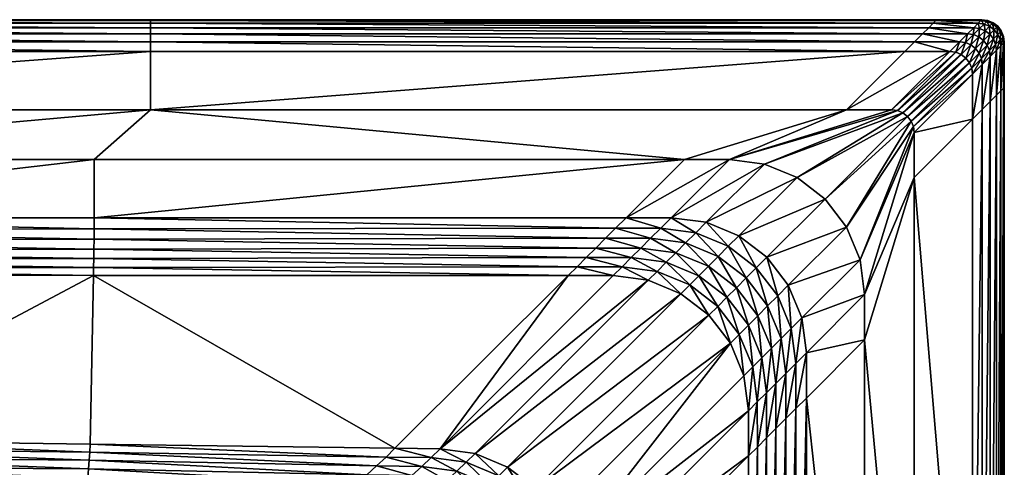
# Model space of a CAD drawing. Header units: centimetres. Extents: x -91.7 to -11.7, y -35 to 45.
# Tile 13 of 13: x -33.6 to -11.7, y 35.1 to 45. Entities that reach past the tile are written whole.
import ezdxf

# ---------------------------------------------------------------- set-up
doc = ezdxf.new("R2010")
doc.units = ezdxf.units.CM
doc.layers.get('0').update_dxf_attribs({"true_color": 0x8d073a})

msp = doc.modelspace()

# ---------------------------------------------------------------- meshes
at = {"color": 173, "true_color": 0x5858e1}
mesh = msp.add_polyface(dxfattribs=at)
corners = [(-42.478, 39.331, 16.406), (-43.477, 39.332, 16.406), (-39.823, 35.69, 12.687), (-38.823, 35.676, 12.681), (-74.238, 31.793, 12.313), (-37.808, 33.673, 12.092), (-38.548, 34.414, 12.092), (-48.147, 45, 16), (-48.147, 45, 14.93), (-49.147, 45, 14.93), (-49.147, 45, 16), (-30.697, 45, 16), (-30.697, 43, 17), (-48.147, 43, 17), (-43.047, 41.9, 17), (-44.047, 41.9, 17), (-49.147, 43, 17), (-44.047, 40.607, 17), (-43.047, 40.607, 17), (-31.947, 41.9, 17), (-30.697, 44.293, 17), (-48.147, 44.293, 17), (-49.147, 44.293, 17), (-43.651, 39.496, 16.587), (-42.652, 39.495, 16.588), (-77.879, 35.244, 12.313), (-38.779, 34.646, 12.109), (-43.794, 39.679, 16.736), (-42.794, 39.678, 16.736), (-43.904, 39.882, 16.851), (-42.904, 39.881, 16.852), (-43.983, 40.104, 16.934), (-42.983, 40.104, 16.934), (-44.031, 40.346, 16.983), (-43.031, 40.346, 16.984), (-39.63, 35.497, 12.505), (-38.629, 35.482, 12.5), (-31.95, 39.909, 16.821), (-31.948, 40.129, 16.921), (-31.947, 40.362, 16.98), (-48.147, 44.98, 16.306), (-49.147, 44.98, 16.306), (-30.697, 44.98, 16.306), (-48.147, 44.921, 16.556), (-49.147, 44.921, 16.556), (-48.147, 44.823, 16.75), (-49.147, 44.823, 16.75), (-48.147, 44.686, 16.889), (-49.147, 44.686, 16.889), (-48.147, 44.509, 16.972), (-49.147, 44.509, 16.972), (-30.697, 44.921, 16.556), (-30.697, 44.823, 16.75), (-30.697, 44.686, 16.889), (-30.697, 44.509, 16.972), (-48.147, 45, 0), (-49.147, 45, 0), (-30.697, 45, 0), (-70.597, 28.342, 12.312), (-37.069, 32.931, 12.092), (-34.546, 29.473, 12.097)]
mesh.append_faces([[corners[k] for k in face] for face in [(0, 1, 2), (2, 3, 0), (4, 5, 6), (7, 8, 9), (9, 10, 7), (8, 7, 11), (12, 13, 14), (15, 14, 13), (13, 16, 15), (17, 18, 14), (14, 15, 17), (19, 14, 18), (20, 21, 13), (21, 22, 16), (16, 13, 21), (23, 1, 0), (0, 24, 23), (25, 6, 26), (27, 23, 24), (24, 28, 27), (29, 27, 28), (28, 30, 29), (31, 29, 30), (30, 32, 31), (33, 31, 32), (32, 34, 33), (17, 33, 34), (34, 18, 17), (2, 35, 36), (32, 30, 37), (34, 32, 38), (18, 34, 39), (40, 7, 10), (10, 41, 40), (7, 40, 42), (43, 40, 41), (41, 44, 43), (45, 43, 44), (44, 46, 45), (47, 45, 46), (46, 48, 47), (49, 47, 48), (48, 50, 49), (21, 49, 50), (50, 22, 21), (40, 43, 51), (43, 45, 52), (45, 47, 53), (47, 49, 54), (49, 21, 20), (55, 56, 9), (9, 8, 55), (57, 55, 8), (58, 59, 5), (60, 59, 58)]], dxfattribs={"vtx2": -1, "color": 173})
mesh = msp.add_polyface(dxfattribs=at)
corners = [(-37.546, 34.4, 12.088), (-38.548, 34.414, 12.092), (-37.808, 33.673, 12.092), (-36.808, 33.661, 12.088), (-32.233, 32.89, 12.07), (-36.069, 32.923, 12.088), (-33.047, 29.923, 12.088), (-31.961, 39.324, 16.285), (-42.478, 39.331, 16.406), (-38.823, 35.676, 12.681), (-32.035, 35.581, 12.772), (-32.136, 34.377, 12.063), (-32.185, 33.633, 12.067), (-34.546, 29.473, 12.097), (-37.069, 32.931, 12.092), (-30.697, 45, 16), (-30.697, 45, 14.93), (-48.147, 45, 14.93), (-43.047, 41.9, 17), (-31.947, 41.9, 17), (-30.697, 43, 17), (-43.047, 40.607, 17), (-31.947, 40.607, 17), (-48.147, 43, 17), (-30.697, 44.293, 17), (-38.779, 34.646, 12.109), (-37.778, 34.632, 12.104), (-42.652, 39.495, 16.588), (-31.957, 39.506, 16.504), (-32.109, 34.607, 12.082), (-39.003, 34.871, 12.158), (-38.003, 34.856, 12.154), (-39.22, 35.087, 12.241), (-38.219, 35.072, 12.236), (-39.428, 35.296, 12.356), (-38.428, 35.281, 12.352), (-39.63, 35.497, 12.505), (-38.629, 35.482, 12.5), (-39.823, 35.69, 12.687), (-42.794, 39.678, 16.736), (-31.953, 39.701, 16.682), (-42.904, 39.881, 16.852), (-31.95, 39.909, 16.821), (-31.948, 40.129, 16.921), (-42.983, 40.104, 16.934), (-31.947, 40.362, 16.98), (-43.031, 40.346, 16.984), (-32.087, 34.825, 12.14), (-32.068, 35.032, 12.239), (-32.053, 35.226, 12.377), (-32.042, 35.409, 12.555), (-30.697, 44.98, 16.306), (-48.147, 45, 16), (-30.697, 44.921, 16.556), (-48.147, 44.98, 16.306), (-30.697, 44.823, 16.75), (-48.147, 44.921, 16.556), (-30.697, 44.686, 16.889), (-48.147, 44.823, 16.75), (-30.697, 44.509, 16.972), (-48.147, 44.686, 16.889), (-48.147, 44.509, 16.972), (-30.697, 45, 0)]
mesh.append_faces([[corners[k] for k in face] for face in [(13, 5, 14)]], dxfattribs={"vtx0": -1, "color": 173})
mesh.append_faces([[corners[k] for k in face] for face in [(0, 1, 2), (2, 3, 0), (4, 5, 6), (7, 8, 9), (9, 10, 7), (11, 0, 3), (3, 12, 11), (15, 16, 17), (18, 19, 20), (21, 22, 19), (23, 20, 24), (25, 1, 0), (0, 26, 25), (27, 8, 7), (7, 28, 27), (26, 0, 11), (11, 29, 26), (30, 25, 26), (26, 31, 30), (32, 30, 31), (31, 33, 32), (34, 32, 33), (33, 35, 34), (36, 34, 35), (35, 37, 36), (37, 9, 38), (39, 27, 28), (28, 40, 39), (41, 39, 40), (40, 42, 41), (42, 43, 44), (43, 45, 46), (45, 22, 21), (31, 26, 29), (29, 47, 31), (33, 31, 47), (47, 48, 33), (35, 33, 48), (48, 49, 35), (37, 35, 49), (49, 50, 37), (9, 37, 50), (50, 10, 9), (51, 15, 52), (53, 51, 54), (55, 53, 56), (57, 55, 58), (59, 57, 60), (24, 59, 61), (17, 16, 62), (14, 5, 3), (3, 2, 14), (5, 4, 12), (12, 3, 5)]], dxfattribs={"vtx2": -1, "color": 173})
mesh = msp.add_polyface(dxfattribs=at)
corners = [(-31.961, 39.324, 16.285), (-32.035, 35.581, 12.772), (-25.269, 35.492, 12.605), (-21.425, 39.324, 16.422), (-30.697, 45, 14.93), (-30.697, 45, 16), (-13.247, 45, 16), (-30.697, 43, 17), (-31.947, 41.9, 17), (-18.847, 41.9, 17), (-31.947, 40.607, 17), (-13.954, 44.293, 17), (-30.697, 44.293, 17), (-26.371, 34.495, 12.052), (-26.625, 34.287, 12.039), (-25.626, 34.273, 12.034), (-25.372, 34.481, 12.048), (-24.831, 34.148, 12.031), (-24.582, 34.363, 12.045), (-31.957, 39.506, 16.504), (-21.228, 39.52, 16.599), (-32.109, 34.607, 12.082), (-26.128, 34.7, 12.099), (-25.129, 34.686, 12.094), (-25.897, 34.902, 12.177), (-24.897, 34.888, 12.172), (-25.676, 35.102, 12.287), (-24.677, 35.087, 12.283), (-25.467, 35.298, 12.43), (-24.467, 35.284, 12.425), (-24.269, 35.477, 12.6), (-24.344, 34.573, 12.091), (-24.116, 34.78, 12.169), (-23.898, 34.982, 12.28), (-23.842, 34.044, 12.043), (-31.953, 39.701, 16.682), (-21.025, 39.722, 16.743), (-31.95, 39.909, 16.821), (-20.814, 39.933, 16.856), (-31.948, 40.129, 16.921), (-20.597, 40.15, 16.936), (-31.947, 40.362, 16.98), (-20.372, 40.375, 16.984), (-32.087, 34.825, 12.14), (-32.068, 35.032, 12.239), (-32.053, 35.226, 12.377), (-32.042, 35.409, 12.555), (-30.697, 44.98, 16.306), (-13.266, 44.98, 16.306), (-30.697, 44.921, 16.556), (-13.325, 44.921, 16.556), (-30.697, 44.823, 16.75), (-13.423, 44.823, 16.75), (-30.697, 44.686, 16.889), (-13.561, 44.686, 16.889), (-30.697, 44.509, 16.972), (-13.738, 44.509, 16.972), (-13.247, 45, 0), (-30.697, 45, 0)]
mesh.append_faces([[corners[k] for k in face] for face in [(0, 1, 2), (2, 3, 0), (4, 5, 6), (7, 8, 9), (9, 8, 10), (11, 12, 7), (13, 14, 15), (15, 16, 13), (17, 18, 16), (19, 0, 3), (3, 20, 19), (14, 13, 21), (22, 13, 16), (16, 23, 22), (24, 22, 23), (23, 25, 24), (26, 24, 25), (25, 27, 26), (28, 26, 27), (27, 29, 28), (2, 28, 29), (29, 30, 2), (23, 16, 18), (18, 31, 23), (25, 23, 31), (31, 32, 25), (27, 25, 32), (32, 33, 27), (29, 27, 33), (31, 18, 34), (35, 19, 20), (20, 36, 35), (37, 35, 36), (36, 38, 37), (39, 37, 38), (38, 40, 39), (41, 39, 40), (40, 42, 41), (10, 41, 42), (13, 22, 43), (44, 43, 22), (22, 24, 44), (45, 44, 24), (24, 26, 45), (46, 45, 26), (26, 28, 46), (1, 46, 28), (28, 2, 1), (5, 47, 48), (47, 49, 50), (49, 51, 52), (51, 53, 54), (53, 55, 56), (55, 12, 11), (57, 58, 4)]], dxfattribs={"vtx2": -1, "color": 173})
mesh = msp.add_polyface(dxfattribs=at)
corners = [(-13.247, 45, 16), (-13.247, 45, 14.93), (-30.697, 45, 14.93), (-15.247, 43, 17), (-18.847, 41.9, 17), (-17.847, 41.9, 17), (-30.697, 43, 17), (-31.947, 40.607, 17), (-20.14, 40.607, 17), (-19.14, 40.607, 17), (-18.363, 40.505, 17), (-17.07, 41.798, 17), (-17.64, 40.205, 17), (-16.347, 41.498, 17), (-13.954, 44.293, 17), (-21.228, 39.52, 16.599), (-21.425, 39.324, 16.422), (-20.424, 39.323, 16.423), (-20.228, 39.519, 16.599), (-19.648, 39.22, 16.423), (-19.452, 39.416, 16.599), (-21.025, 39.722, 16.743), (-20.025, 39.722, 16.743), (-20.814, 39.933, 16.856), (-19.814, 39.932, 16.856), (-20.597, 40.15, 16.936), (-19.597, 40.15, 16.936), (-20.372, 40.375, 16.984), (-19.372, 40.375, 16.984), (-19.248, 39.62, 16.743), (-19.038, 39.83, 16.856), (-18.82, 40.048, 16.936), (-18.595, 40.273, 16.984), (-18.525, 39.32, 16.743), (-18.314, 39.531, 16.856), (-18.097, 39.748, 16.936), (-17.872, 39.973, 16.984), (-17.693, 39.054, 16.856), (-17.475, 39.271, 16.936), (-17.25, 39.496, 16.984), (-17.018, 39.728, 17), (-13.266, 44.98, 16.306), (-30.697, 45, 16), (-13.325, 44.921, 16.556), (-30.697, 44.98, 16.306), (-13.423, 44.823, 16.75), (-30.697, 44.921, 16.556), (-13.561, 44.686, 16.889), (-30.697, 44.823, 16.75), (-13.738, 44.509, 16.972), (-30.697, 44.686, 16.889), (-30.697, 44.509, 16.972), (-13.247, 45, 0)]
mesh.append_faces([[corners[k] for k in face] for face in [(0, 1, 2), (3, 4, 5), (4, 3, 6), (7, 8, 4), (8, 9, 5), (5, 4, 8), (9, 10, 11), (11, 5, 9), (10, 12, 13), (6, 3, 14), (15, 16, 17), (17, 18, 15), (19, 20, 18), (21, 15, 18), (18, 22, 21), (23, 21, 22), (22, 24, 23), (25, 23, 24), (24, 26, 25), (27, 25, 26), (26, 28, 27), (8, 27, 28), (28, 9, 8), (22, 18, 20), (20, 29, 22), (24, 22, 29), (29, 30, 24), (26, 24, 30), (30, 31, 26), (28, 26, 31), (31, 32, 28), (9, 28, 32), (32, 10, 9), (30, 29, 33), (33, 34, 30), (31, 30, 34), (34, 35, 31), (32, 31, 35), (35, 36, 32), (10, 32, 36), (36, 12, 10), (35, 34, 37), (36, 35, 38), (38, 39, 36), (12, 36, 39), (39, 40, 12), (27, 8, 7), (41, 0, 42), (43, 41, 44), (45, 43, 46), (47, 45, 48), (49, 47, 50), (14, 49, 51), (2, 1, 52)]], dxfattribs={"vtx2": -1, "color": 173})
mesh = msp.add_polyface(dxfattribs=at)
corners = [(-13.247, 45, 14.93), (-13.247, 45, 16), (-12.247, 45, 16), (-14.949, 39.676, 17), (-14.847, 38.9, 17), (-13.747, 42.5, 17), (-13.764, 42.629, 17), (-15.249, 40.4, 17), (-13.814, 42.75, 17), (-15.725, 41.021, 17), (-13.893, 42.854, 17), (-16.347, 41.498, 17), (-13.997, 42.933, 17), (-17.07, 41.798, 17), (-14.117, 42.983, 17), (-17.847, 41.9, 17), (-14.247, 43, 17), (-15.247, 43, 17), (-13.747, 41.5, 17), (-14.847, 37.9, 17), (-18.363, 40.505, 17), (-17.64, 40.205, 17), (-17.018, 39.728, 17), (-16.542, 39.107, 17), (-12.454, 42.793, 17), (-12.454, 43.793, 17), (-12.471, 43.922, 17), (-12.521, 44.043, 17), (-12.6, 44.146, 17), (-12.704, 44.226, 17), (-12.824, 44.276, 17), (-12.954, 44.293, 17), (-13.954, 44.293, 17), (-13.266, 44.98, 16.306), (-12.266, 44.98, 16.306), (-12.325, 44.921, 16.556), (-13.325, 44.921, 16.556), (-12.423, 44.823, 16.75), (-13.423, 44.823, 16.75), (-12.561, 44.686, 16.889), (-13.561, 44.686, 16.889), (-12.738, 44.509, 16.972), (-13.738, 44.509, 16.972), (-12.608, 44.492, 16.972), (-12.488, 44.442, 16.972), (-12.247, 45, 0), (-13.247, 45, 0)]
mesh.append_faces([[corners[k] for k in face] for face in [(0, 1, 2), (3, 4, 5), (5, 6, 3), (7, 3, 6), (6, 8, 7), (9, 7, 8), (8, 10, 9), (11, 9, 10), (10, 12, 11), (13, 11, 12), (12, 14, 13), (15, 13, 14), (14, 16, 15), (15, 16, 17), (18, 5, 4), (4, 19, 18), (11, 13, 20), (21, 22, 9), (9, 11, 21), (22, 23, 7), (7, 9, 22), (3, 7, 23), (24, 25, 5), (5, 18, 24), (25, 26, 6), (6, 5, 25), (26, 27, 8), (8, 6, 26), (27, 28, 10), (10, 8, 27), (28, 29, 12), (12, 10, 28), (29, 30, 14), (14, 12, 29), (30, 31, 16), (16, 14, 30), (31, 32, 17), (17, 16, 31), (1, 33, 34), (35, 34, 33), (33, 36, 35), (37, 35, 36), (36, 38, 37), (39, 37, 38), (38, 40, 39), (41, 39, 40), (40, 42, 41), (31, 41, 42), (42, 32, 31), (39, 41, 43), (30, 43, 41), (41, 31, 30), (29, 44, 43), (43, 30, 29), (45, 46, 0)]], dxfattribs={"vtx2": -1, "color": 173})
mesh = msp.add_polyface(dxfattribs=at)
corners = [(-12.247, 45, 16), (-12.247, 45, 14.93), (-13.247, 45, 14.93), (-12.117, 44.983, 16), (-12.117, 44.983, 14.93), (-11.997, 44.933, 16), (-11.997, 44.933, 14.93), (-11.893, 44.854, 16), (-11.893, 44.854, 14.93), (-11.814, 44.75, 16), (-11.814, 44.75, 14.93), (-11.764, 44.629, 16), (-11.764, 44.629, 14.93), (-12.266, 44.98, 16.306), (-13.247, 45, 16), (-12.137, 44.963, 16.306), (-12.016, 44.913, 16.306), (-11.913, 44.834, 16.306), (-11.833, 44.73, 16.306), (-11.783, 44.61, 16.306), (-12.196, 44.904, 16.556), (-12.325, 44.921, 16.556), (-12.294, 44.806, 16.75), (-12.423, 44.823, 16.75), (-12.432, 44.669, 16.889), (-12.561, 44.686, 16.889), (-12.075, 44.854, 16.556), (-12.173, 44.756, 16.75), (-12.311, 44.619, 16.889), (-11.972, 44.775, 16.556), (-12.07, 44.677, 16.75), (-12.207, 44.539, 16.889), (-11.892, 44.671, 16.556), (-11.99, 44.573, 16.75), (-11.842, 44.551, 16.556), (-12.247, 45, 0), (-12.117, 44.983, 0), (-11.997, 44.933, 0), (-11.893, 44.854, 0), (-11.814, 44.75, 0), (-11.764, 44.629, 0)]
mesh.append_faces([[corners[k] for k in face] for face in [(0, 1, 2), (3, 4, 1), (1, 0, 3), (5, 6, 4), (4, 3, 5), (7, 8, 6), (6, 5, 7), (9, 10, 8), (8, 7, 9), (11, 12, 10), (10, 9, 11), (13, 0, 14), (15, 3, 0), (0, 13, 15), (16, 5, 3), (3, 15, 16), (17, 7, 5), (5, 16, 17), (18, 9, 7), (7, 17, 18), (19, 11, 9), (9, 18, 19), (20, 15, 13), (13, 21, 20), (22, 20, 21), (21, 23, 22), (24, 22, 23), (23, 25, 24), (26, 16, 15), (15, 20, 26), (27, 26, 20), (20, 22, 27), (28, 27, 22), (22, 24, 28), (29, 17, 16), (16, 26, 29), (30, 29, 26), (26, 27, 30), (31, 30, 27), (32, 18, 17), (17, 29, 32), (33, 32, 29), (29, 30, 33), (18, 32, 34), (2, 1, 35), (36, 35, 1), (1, 4, 36), (37, 36, 4), (4, 6, 37), (38, 37, 6), (6, 8, 38), (39, 38, 8), (8, 10, 39), (40, 39, 10), (10, 12, 40)]], dxfattribs={"vtx2": -1, "color": 173})
mesh = msp.add_polyface(dxfattribs=at)
corners = [(-11.747, 44.5, 16), (-11.747, 44.5, 14.93), (-11.764, 44.629, 14.93), (-11.764, 44.629, 16), (-11.747, 43.5, 16), (-11.747, 43.5, 14.93), (-11.766, 44.48, 16.306), (-11.783, 44.61, 16.306), (-11.766, 43.48, 16.306), (-11.825, 44.421, 16.556), (-11.842, 44.551, 16.556), (-11.923, 44.323, 16.75), (-11.941, 44.453, 16.75), (-12.061, 44.186, 16.889), (-12.078, 44.315, 16.889), (-12.238, 44.009, 16.972), (-12.255, 44.138, 16.972), (-12.454, 43.793, 17), (-12.471, 43.922, 17), (-12.608, 44.492, 16.972), (-12.432, 44.669, 16.889), (-12.561, 44.686, 16.889), (-12.488, 44.442, 16.972), (-12.311, 44.619, 16.889), (-12.173, 44.756, 16.75), (-12.207, 44.539, 16.889), (-12.384, 44.363, 16.972), (-12.6, 44.146, 17), (-12.704, 44.226, 17), (-12.128, 44.436, 16.889), (-11.99, 44.573, 16.75), (-12.07, 44.677, 16.75), (-12.305, 44.259, 16.972), (-12.521, 44.043, 17), (-11.833, 44.73, 16.306), (-11.892, 44.671, 16.556), (-11.825, 43.421, 16.556), (-11.923, 43.323, 16.75), (-12.061, 43.186, 16.889), (-12.238, 43.009, 16.972), (-12.454, 42.793, 17), (-11.747, 44.5, 0), (-11.764, 44.629, 0), (-11.747, 43.5, 0)]
mesh.append_faces([[corners[k] for k in face] for face in [(0, 1, 2), (2, 3, 0), (4, 5, 1), (1, 0, 4), (6, 0, 3), (3, 7, 6), (8, 4, 0), (0, 6, 8), (9, 6, 7), (7, 10, 9), (11, 9, 10), (10, 12, 11), (13, 11, 12), (12, 14, 13), (15, 13, 14), (14, 16, 15), (17, 15, 16), (16, 18, 17), (19, 20, 21), (22, 23, 20), (20, 19, 22), (24, 23, 25), (26, 25, 23), (23, 22, 26), (27, 26, 22), (22, 28, 27), (29, 30, 31), (31, 25, 29), (32, 29, 25), (25, 26, 32), (33, 32, 26), (26, 27, 33), (10, 7, 34), (12, 10, 35), (35, 30, 12), (14, 12, 30), (30, 29, 14), (16, 14, 29), (29, 32, 16), (18, 16, 32), (32, 33, 18), (36, 8, 6), (6, 9, 36), (37, 36, 9), (9, 11, 37), (38, 37, 11), (11, 13, 38), (39, 38, 13), (13, 15, 39), (40, 39, 15), (15, 17, 40), (41, 42, 2), (2, 1, 41), (43, 41, 1), (1, 5, 43)]], dxfattribs={"vtx2": -1, "color": 173})
mesh = msp.add_polyface(dxfattribs=at)
corners = [(-21.372, 33.254, 12.597), (-21.269, 32.477, 12.6), (-17.424, 36.323, 16.423), (-21.255, 31.478, 12.605), (-17.423, 35.322, 16.422), (-17.423, 24.785, 16.285), (-21.165, 24.711, 12.772), (-11.747, 26.05, 16), (-11.747, 26.05, 14.93), (-11.747, 43.5, 14.93), (-14.847, 37.9, 17), (-14.847, 24.8, 17), (-13.747, 26.05, 17), (-16.14, 36.607, 17), (-16.14, 24.8, 17), (-13.747, 41.5, 17), (-12.454, 26.05, 17), (-17.227, 35.518, 16.599), (-17.241, 24.79, 16.504), (-21.764, 32.849, 12.28), (-21.967, 32.631, 12.169), (-21.859, 31.849, 12.172), (-21.66, 32.07, 12.283), (-21.566, 33.056, 12.422), (-21.463, 32.279, 12.425), (-21.866, 33.78, 12.42), (-21.671, 33.977, 12.595), (-22.148, 34.599, 12.594), (-22.067, 33.575, 12.278), (-22.046, 30.618, 12.099), (-21.844, 30.85, 12.177), (-21.645, 31.07, 12.287), (-21.449, 31.28, 12.43), (-17.024, 35.722, 16.743), (-17.046, 24.793, 16.682), (-16.814, 35.932, 16.856), (-16.838, 24.796, 16.821), (-16.596, 36.15, 16.936), (-16.618, 24.798, 16.921), (-16.372, 36.375, 16.984), (-16.385, 24.8, 16.98), (-21.921, 24.66, 12.14), (-21.715, 24.679, 12.239), (-21.52, 24.694, 12.377), (-21.337, 24.704, 12.555), (-11.766, 26.05, 16.306), (-11.747, 43.5, 16), (-11.825, 26.05, 16.556), (-11.766, 43.48, 16.306), (-11.923, 26.05, 16.75), (-11.825, 43.421, 16.556), (-12.061, 26.05, 16.889), (-11.923, 43.323, 16.75), (-12.238, 26.05, 16.972), (-12.061, 43.186, 16.889), (-12.238, 43.009, 16.972), (-11.747, 26.05, 0)]
mesh.append_faces([[corners[k] for k in face] for face in [(0, 1, 2), (1, 3, 4), (5, 4, 3), (3, 6, 5), (7, 8, 9), (10, 11, 12), (13, 14, 11), (11, 10, 13), (15, 12, 16), (17, 4, 5), (5, 18, 17), (19, 20, 21), (21, 22, 19), (23, 19, 22), (22, 24, 23), (0, 23, 24), (24, 1, 0), (25, 26, 27), (20, 19, 28), (25, 28, 19), (19, 23, 25), (26, 25, 23), (23, 0, 26), (29, 30, 21), (22, 21, 30), (30, 31, 22), (24, 22, 31), (31, 32, 24), (1, 24, 32), (32, 3, 1), (33, 17, 18), (18, 34, 33), (35, 33, 34), (34, 36, 35), (37, 35, 36), (36, 38, 37), (39, 37, 38), (38, 40, 39), (13, 39, 40), (40, 14, 13), (30, 29, 41), (41, 42, 30), (31, 30, 42), (42, 43, 31), (32, 31, 43), (43, 44, 32), (3, 32, 44), (44, 6, 3), (45, 7, 46), (47, 45, 48), (49, 47, 50), (51, 49, 52), (53, 51, 54), (16, 53, 55), (9, 8, 56)]], dxfattribs={"vtx2": -1, "color": 173})
mesh = msp.add_polyface(dxfattribs=at)
corners = [(-11.747, 43.5, 14.93), (-11.747, 43.5, 16), (-11.747, 26.05, 16), (-13.747, 26.05, 17), (-13.747, 41.5, 17), (-14.847, 37.9, 17), (-16.542, 39.107, 17), (-16.242, 38.384, 17), (-14.949, 39.676, 17), (-16.14, 37.607, 17), (-14.847, 38.9, 17), (-16.14, 36.607, 17), (-12.454, 26.05, 17), (-12.454, 42.793, 17), (-17.33, 37.295, 16.599), (-17.526, 37.099, 16.423), (-17.424, 36.323, 16.423), (-17.228, 36.519, 16.599), (-17.423, 35.322, 16.422), (-17.227, 35.518, 16.599), (-17.127, 37.498, 16.743), (-17.025, 36.722, 16.743), (-16.916, 37.709, 16.856), (-16.814, 36.932, 16.856), (-16.699, 37.927, 16.936), (-16.597, 37.15, 16.936), (-16.474, 38.151, 16.984), (-16.372, 37.375, 16.984), (-17.427, 38.222, 16.743), (-17.216, 38.432, 16.856), (-17.693, 39.054, 16.856), (-17.475, 39.271, 16.936), (-16.999, 38.65, 16.936), (-17.25, 39.496, 16.984), (-16.774, 38.875, 16.984), (-17.018, 39.728, 17), (-17.024, 35.722, 16.743), (-16.814, 35.932, 16.856), (-16.596, 36.15, 16.936), (-16.372, 36.375, 16.984), (-11.766, 43.48, 16.306), (-11.766, 26.05, 16.306), (-11.825, 43.421, 16.556), (-11.825, 26.05, 16.556), (-11.923, 43.323, 16.75), (-11.923, 26.05, 16.75), (-12.061, 43.186, 16.889), (-12.061, 26.05, 16.889), (-12.238, 43.009, 16.972), (-12.238, 26.05, 16.972), (-11.747, 26.05, 0), (-11.747, 43.5, 0)]
mesh.append_faces([[corners[k] for k in face] for face in [(0, 1, 2), (3, 4, 5), (6, 7, 8), (7, 9, 10), (10, 8, 7), (9, 11, 5), (5, 10, 9), (12, 13, 4), (14, 15, 16), (16, 17, 14), (17, 16, 18), (18, 19, 17), (20, 14, 17), (17, 21, 20), (22, 20, 21), (21, 23, 22), (24, 22, 23), (23, 25, 24), (26, 24, 25), (25, 27, 26), (7, 26, 27), (27, 9, 7), (28, 29, 30), (31, 30, 29), (29, 32, 31), (33, 31, 32), (32, 34, 33), (35, 33, 34), (34, 6, 35), (14, 20, 28), (29, 28, 20), (20, 22, 29), (32, 29, 22), (22, 24, 32), (34, 32, 24), (24, 26, 34), (6, 34, 26), (26, 7, 6), (21, 17, 19), (19, 36, 21), (23, 21, 36), (36, 37, 23), (25, 23, 37), (37, 38, 25), (27, 25, 38), (38, 39, 27), (9, 27, 39), (39, 11, 9), (1, 40, 41), (40, 42, 43), (42, 44, 45), (44, 46, 47), (46, 48, 49), (48, 13, 12), (50, 51, 0)]], dxfattribs={"vtx2": -1, "color": 173})
mesh = msp.add_polyface(dxfattribs=at)
corners = [(-21.425, 39.324, 16.422), (-25.269, 35.492, 12.605), (-24.269, 35.477, 12.6), (-20.424, 39.323, 16.423), (-17.424, 36.323, 16.423), (-17.526, 37.099, 16.423), (-21.372, 33.254, 12.597), (-17.826, 37.823, 16.423), (-21.671, 33.977, 12.595), (-22.148, 34.599, 12.594), (-18.303, 38.444, 16.423), (-22.769, 35.075, 12.595), (-18.924, 38.921, 16.423), (-23.493, 35.375, 12.597), (-19.648, 39.22, 16.423), (-17.423, 35.322, 16.422), (-21.269, 32.477, 12.6), (-20.228, 39.519, 16.599), (-19.452, 39.416, 16.599), (-18.728, 39.117, 16.599), (-18.107, 38.64, 16.599), (-17.63, 38.019, 16.599), (-17.33, 37.295, 16.599), (-19.248, 39.62, 16.743), (-18.525, 39.32, 16.743), (-17.903, 38.843, 16.743), (-18.314, 39.531, 16.856), (-17.693, 39.054, 16.856), (-17.475, 39.271, 16.936), (-18.097, 39.748, 16.936), (-17.427, 38.222, 16.743), (-23.898, 34.982, 12.28), (-23.69, 35.181, 12.422), (-24.467, 35.284, 12.425), (-23.842, 34.044, 12.043), (-23.61, 34.261, 12.089), (-24.344, 34.573, 12.091), (-24.116, 34.78, 12.169), (-23.386, 34.473, 12.167), (-23.172, 34.679, 12.278), (-22.966, 34.88, 12.42), (-22.975, 33.771, 12.088), (-22.758, 33.989, 12.167), (-22.547, 34.199, 12.277), (-22.344, 34.403, 12.419), (-21.866, 33.78, 12.42)]
mesh.append_faces([[corners[k] for k in face] for face in [(0, 1, 2), (2, 3, 0), (4, 5, 6), (6, 5, 7), (7, 8, 6), (9, 8, 7), (7, 10, 9), (11, 9, 10), (10, 12, 11), (13, 11, 12), (12, 14, 13), (2, 13, 14), (14, 3, 2), (15, 4, 16), (17, 3, 14), (18, 14, 12), (12, 19, 18), (19, 12, 10), (10, 20, 19), (20, 10, 7), (7, 21, 20), (21, 7, 5), (5, 22, 21), (23, 18, 19), (19, 24, 23), (24, 19, 20), (20, 25, 24), (26, 24, 25), (25, 27, 26), (27, 28, 29), (25, 20, 21), (21, 30, 25), (27, 25, 30), (30, 21, 22), (31, 32, 33), (2, 33, 32), (32, 13, 2), (34, 35, 36), (37, 36, 35), (35, 38, 37), (31, 37, 38), (38, 39, 31), (32, 31, 39), (39, 40, 32), (13, 32, 40), (40, 11, 13), (38, 35, 41), (39, 38, 42), (42, 43, 39), (40, 39, 43), (43, 44, 40), (11, 40, 44), (44, 9, 11), (9, 44, 45)]], dxfattribs={"vtx2": -1, "color": 173})

doc.saveas('drawing.dxf')
